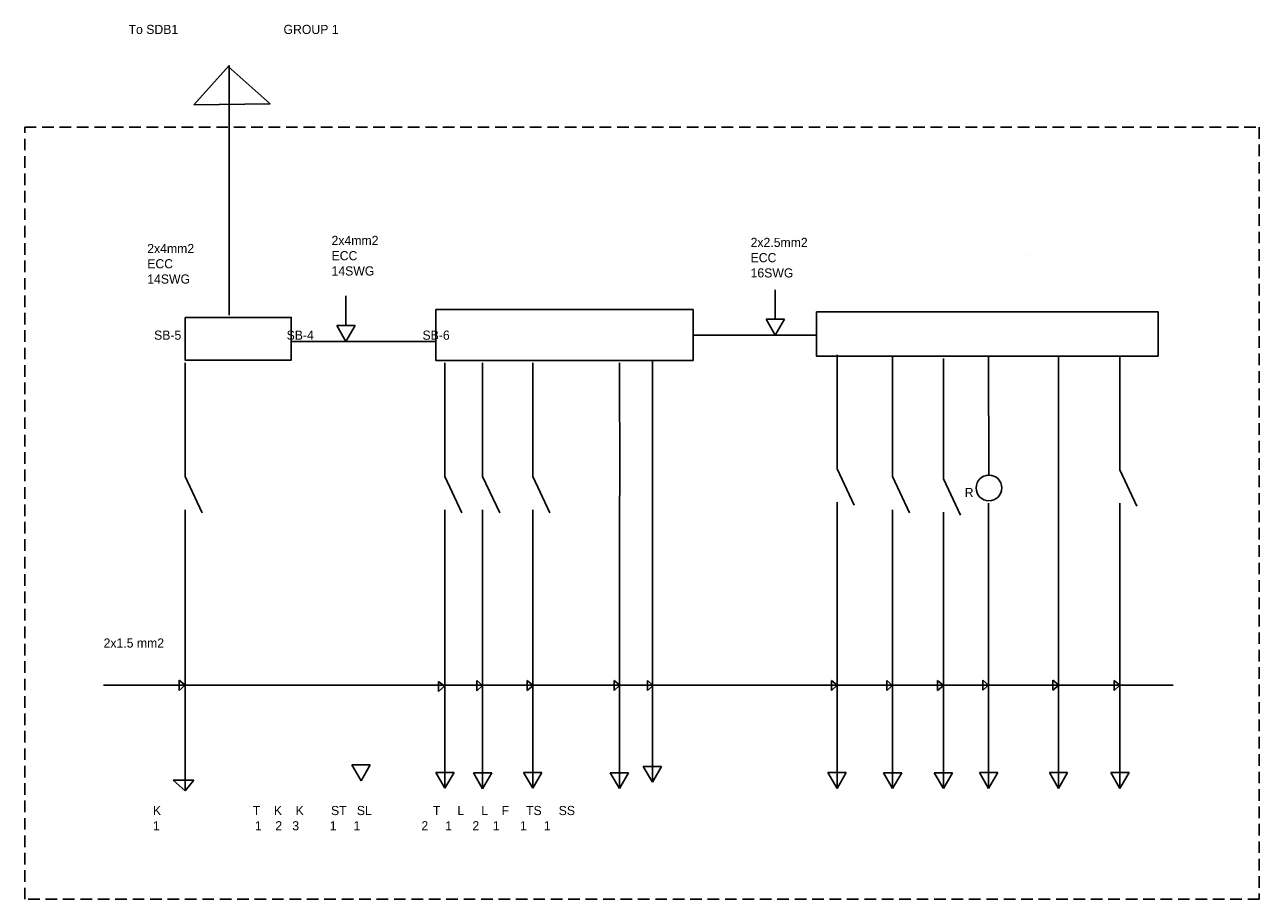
# Model space of a CAD drawing. Header units: inches. Extents: x 382 to 3589, y 252 to 2683.
# Tile 8 of 21: x 1565 to 1903, y 312 to 551. Entities that reach past the tile are written whole.
import ezdxf

# ---------------------------------------------------------------- set-up
doc = ezdxf.new("R2010")
doc.units = ezdxf.units.IN
doc.linetypes.add('HIDDEN2', pattern=[4.7625, 3.175, -1.5875])

msp = doc.modelspace()

# ---------------------------------------------------------------- linework, layer by layer
for p, q in [((1621.38, 539.69), (1611.71, 528.89)), ((1632.56, 529.19), (1621.14, 539.42)), ((1621.38, 471.43), (1621.38, 539.69)), ((1621.38, 539.69), (1621.38, 532.87)), ((1611.71, 528.89), (1632.56, 529.19)), ((1840.24, 487.74), (1840.24, 487.74)), ((1653.32, 468.6), (1653.32, 476.67)), ((1770.67, 470.31), (1770.67, 478.38)), ((1768.17, 470.31), (1773.17, 470.31)), ((1770.67, 465.98), (1768.17, 470.31)), ((1773.17, 470.31), (1770.67, 465.98)), ((1650.82, 468.6), (1655.82, 468.6)), ((1653.32, 464.27), (1650.82, 468.6)), ((1655.82, 468.6), (1653.32, 464.27)), ((1748.19, 465.98), (1781.93, 465.98)), ((1638.36, 464.27), (1677.91, 464.27)), ((1737.07, 459.01), (1737.07, 343.81)), ((1787.56, 460.54), (1787.56, 429.43)), ((1802.75, 460.25), (1802.75, 427.34)), ((1816.62, 459.58), (1816.62, 426.66)), ((1828.97, 460.21), (1829.09, 427.7)), ((1848.07, 459.9), (1848.07, 342.07)), ((1864.86, 460.26), (1864.86, 429.15)), ((1609.34, 458.44), (1609.34, 427.34)), ((1680.36, 458.44), (1680.36, 427.34)), ((1690.68, 458.44), (1690.68, 427.34)), ((1704.39, 458.44), (1704.39, 427.34)), ((1728.08, 458.44), (1728.2, 425.94)), ((1787.56, 429.43), (1792.22, 419.49)), ((1864.86, 429.15), (1869.51, 419.21)), ((1609.34, 427.34), (1613.99, 417.4)), ((1680.36, 427.34), (1685.02, 417.4)), ((1690.68, 427.34), (1695.34, 417.4)), ((1704.39, 427.34), (1709.04, 417.4)), ((1728.08, 418.24), (1728.2, 425.94)), ((1802.75, 427.34), (1807.4, 417.4)), ((1816.62, 426.66), (1821.27, 416.72)), ((1787.56, 420.34), (1787.56, 372.35)), ((1828.97, 420.01), (1828.97, 372.02)), ((1864.86, 420.06), (1864.86, 372.07)), ((1609.34, 418.24), (1609.34, 370.25)), ((1680.36, 418.24), (1680.36, 370.25)), ((1690.68, 418.24), (1690.68, 370.25)), ((1704.39, 418.24), (1704.39, 370.25)), ((1728.08, 418.24), (1728.08, 370.25)), ((1802.75, 418.24), (1802.75, 370.25)), ((1816.62, 417.57), (1816.62, 369.58)), ((1609.34, 370.25), (1607.76, 371.59)), ((1607.76, 371.59), (1607.76, 368.84)), ((1680.25, 369.96), (1678.66, 371.29)), ((1678.66, 371.29), (1678.66, 368.55)), ((1690.68, 370.16), (1689.1, 371.5)), ((1689.1, 371.5), (1689.1, 368.75)), ((1704.45, 370.19), (1702.87, 371.53)), ((1702.87, 371.53), (1702.87, 368.78)), ((1728.2, 370.24), (1726.62, 371.58)), ((1726.62, 371.58), (1726.62, 368.83)), ((1737.32, 370.22), (1735.73, 371.56)), ((1735.73, 371.56), (1735.73, 368.81)), ((1787.59, 370.24), (1786.01, 371.58)), ((1786.01, 371.58), (1786.01, 368.83)), ((1787.56, 372.35), (1787.56, 342.07)), ((1802.71, 370.19), (1801.13, 371.53)), ((1801.13, 371.53), (1801.13, 368.78)), ((1816.62, 370.18), (1815.04, 371.52)), ((1815.04, 371.52), (1815.04, 368.77)), ((1828.95, 370.27), (1827.37, 371.61)), ((1827.37, 371.61), (1827.37, 368.86)), ((1828.97, 372.02), (1828.97, 342.07)), ((1848.17, 370.27), (1846.59, 371.6)), ((1846.59, 371.6), (1846.59, 368.86)), ((1864.86, 370.24), (1863.28, 371.58)), ((1863.28, 371.58), (1863.28, 368.84)), ((1864.86, 372.07), (1864.86, 345.39)), ((1587.06, 370.25), (1869.1, 370.25)), ((1607.76, 368.84), (1609.34, 370.25)), ((1609.34, 370.25), (1609.34, 341.38)), ((1678.66, 368.55), (1680.25, 369.96)), ((1680.36, 370.25), (1680.36, 342.07)), ((1689.1, 368.75), (1690.68, 370.16)), ((1690.68, 370.25), (1690.68, 342.01)), ((1702.87, 368.78), (1704.45, 370.19)), ((1704.39, 370.25), (1704.39, 342.1)), ((1726.62, 368.83), (1728.2, 370.24)), ((1728.08, 370.25), (1728.08, 342.05)), ((1735.73, 368.81), (1737.32, 370.22)), ((1786.01, 368.83), (1787.59, 370.24)), ((1801.13, 368.78), (1802.71, 370.19)), ((1802.75, 370.25), (1802.75, 342.07)), ((1815.04, 368.77), (1816.62, 370.18)), ((1816.62, 369.58), (1816.62, 342.07)), ((1827.37, 368.86), (1828.95, 370.27)), ((1846.59, 368.86), (1848.17, 370.27)), ((1863.28, 368.84), (1864.86, 370.24)), ((1869.1, 370.25), (1879.45, 370.25)), ((1654.95, 348.46), (1659.95, 348.46)), ((1657.45, 344.13), (1654.95, 348.46)), ((1659.95, 348.46), (1657.45, 344.13)), ((1734.57, 348.05), (1739.57, 348.05)), ((1737.07, 343.72), (1734.57, 348.05)), ((1739.57, 348.05), (1737.07, 343.72)), ((1611.69, 344.31), (1606.1, 344.31)), ((1606.1, 344.31), (1609.35, 341.38)), ((1609.35, 341.38), (1611.69, 344.31)), ((1677.88, 346.4), (1682.88, 346.4)), ((1680.38, 342.07), (1677.88, 346.4)), ((1682.88, 346.4), (1680.38, 342.07)), ((1688.18, 346.3), (1693.18, 346.3)), ((1690.68, 341.97), (1688.18, 346.3)), ((1693.18, 346.3), (1690.68, 341.97)), ((1701.88, 346.4), (1706.88, 346.4)), ((1704.38, 342.07), (1701.88, 346.4)), ((1706.88, 346.4), (1704.38, 342.07)), ((1725.58, 346.32), (1730.58, 346.32)), ((1728.08, 341.99), (1725.58, 346.32)), ((1730.58, 346.32), (1728.08, 341.99)), ((1785.05, 346.36), (1790.05, 346.36)), ((1787.55, 342.03), (1785.05, 346.36)), ((1790.05, 346.36), (1787.55, 342.03)), ((1800.25, 346.31), (1805.25, 346.31)), ((1802.75, 341.98), (1800.25, 346.31)), ((1805.25, 346.31), (1802.75, 341.98)), ((1814.12, 346.31), (1819.12, 346.31)), ((1816.62, 341.98), (1814.12, 346.31)), ((1819.12, 346.31), (1816.62, 341.98)), ((1826.47, 346.37), (1831.47, 346.37)), ((1828.97, 342.04), (1826.47, 346.37)), ((1831.47, 346.37), (1828.97, 342.04)), ((1845.6, 346.36), (1850.6, 346.36)), ((1848.1, 342.03), (1845.6, 346.36)), ((1850.6, 346.36), (1848.1, 342.03)), ((1862.37, 346.37), (1867.37, 346.37)), ((1864.87, 342.04), (1862.37, 346.37)), ((1864.86, 345.39), (1864.86, 342.07)), ((1867.37, 346.37), (1864.87, 342.04))]:
    msp.add_line(p, q)
at = {"linetype": 'HIDDEN2'}
msp.add_lwpolyline([(1565.5, 522.82), (1902.99, 522.82), (1902.99, 311.72), (1565.5, 311.72)], close=True, dxfattribs=at)
for points in [[(1677.91, 472.95), (1748.19, 472.95), (1748.19, 459.01), (1677.91, 459.01)], [(1609.34, 470.82), (1638.36, 470.82), (1638.36, 459.16), (1609.34, 459.16)], [(1781.93, 472.37), (1875.33, 472.37), (1875.33, 460.25), (1781.93, 460.25)]]:
    msp.add_lwpolyline(points, close=True)
msp.add_circle((1829.09, 424.18), 3.52)

# ---------------------------------------------------------------- texts
at = {"char_height": 2.5, "attachment_point": 1}
for s, insert, width in [('\\P \\P          To SDB1                               GROUP 1', (1584.61, 559.14), 155.7154), ('\\P\\P2x4mm2\\PECC\\P14SWG', (1649.38, 501.44), 29.9125), ('\\P\\P\\P\\pt2.5,5; 2x4mm2\\P\\ptz; ECC\\P 14SWG', (1598.07, 503.4), 31.2778), (' 2x2.5mm2\\P ECC\\P 16SWG', (1763, 492.57), 27.9915), ('\\P\\P\\P\\P\\P         SB-5                               SB-4                                SB-6', (1592.51, 488.05), 248.8227), ('\\P   R', (1819.67, 428.37), 18.2776), ('2x1.5 mm2 ^I', (1587.06, 383.04), 22.9248), ('\\P                                                                                       \\P                                                                                    \\P     K                           T    K    K        ST   SL                  T     L     L    F     TS     SS\\P     1                            1    2   3         1     1                  2     1      2    1      1     1 \\P                                           ', (1595.92, 349.75), 287.711)]:
    msp.add_mtext(s, dxfattribs=dict(at, insert=insert, width=width))

doc.saveas('drawing.dxf')
